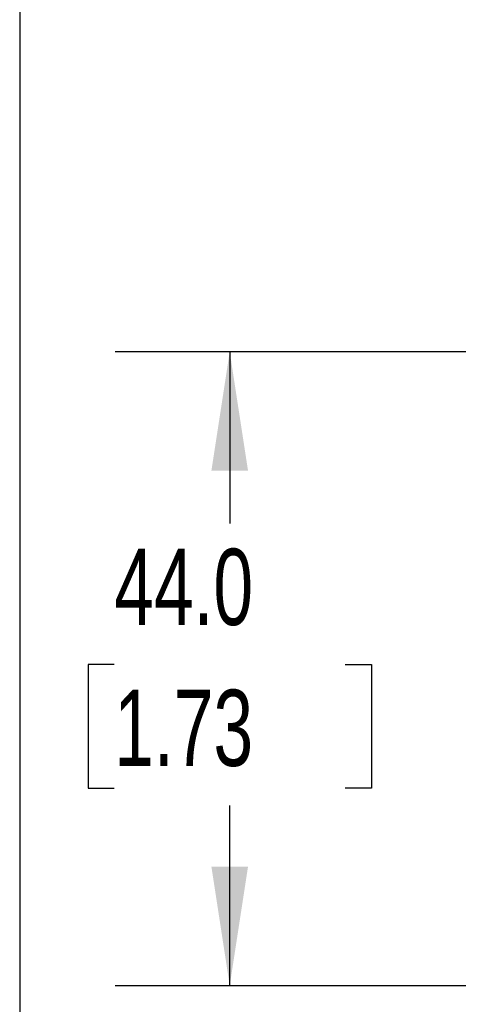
# Model space of a CAD drawing. Header units: millimetres. Extents: x 16 to 683, y 16 to 524.
# Tile 2 of 17: x 16 to 46, y 105 to 173. Entities that reach past the tile are written whole.
import ezdxf

# ---------------------------------------------------------------- set-up
doc = ezdxf.new("R2010")
doc.units = ezdxf.units.MM
doc.header["$LTSCALE"] = 2.5
doc.layers.add('DIMENSIONS', color=140, linetype='Continuous', lineweight=25)
doc.layers.add('TEXT', color=140, linetype='Continuous', lineweight=25)
doc.styles.add('SLDTEXTSTYLE0', font='TXT', dxfattribs={"width": 0.7})
doc.dimstyles.new('SLDDIMSTYLE0', dxfattribs={"dimtxt": 5.39502, "dimasz": 8.255, "dimexe": 0, "dimexo": 0.0625, "dimgap": 1.348755, "dimtad": 0, "dimtih": 1, "dimtoh": 1, "dimrnd": 1e-09, "dimzin": 4, "dimdsep": 46, "dimtxsty": 'SLDTEXTSTYLE0', "dimsah": 1, "dimcen": 0.09, "dimadec": 0, "dimazin": 1, "dimtfac": 1, "dimtofl": 0, "dimtmove": 0, "dimatfit": 3, "dimfxl": 0, "dimfrac": 2, "dimtolj": 1, "dimtzin": 12, "dimarcsym": 0})

# ---------------------------------------------------------------- blocks, each defined once
blk = doc.blocks.new('_D_4')
at = {"layer": 'DIMENSIONS'}
for p, q in [((58.008, 150.081), (22.51, 150.081)), ((30.448, 150.081), (30.448, 138.157)), ((22.432, 128.375), (20.62, 128.375)), ((20.62, 128.375), (20.62, 119.801)), ((38.464, 128.375), (40.276, 128.375)), ((40.276, 128.375), (40.276, 119.801)), ((20.62, 119.801), (22.432, 119.801)), ((40.276, 119.801), (38.464, 119.801)), ((30.448, 106.081), (30.448, 118.593)), ((74.258, 106.081), (22.51, 106.081))]:
    blk.add_line(p, q, dxfattribs=at)
for points in [[(30.448, 150.081), (29.178, 141.826), (31.718, 141.826)], [(30.448, 106.081), (31.718, 114.336), (29.178, 114.336)]]:
    blk.add_solid(points, dxfattribs=at)
at = {"layer": 'DIMENSIONS', "char_height": 5.2917, "attachment_point": 1, "style": 'SLDTEXTSTYLE0'}
for s, insert in [('44.0', (22.432, 136.404)), ('1.73', (22.432, 126.622))]:
    blk.add_mtext(s, dxfattribs=dict(at, insert=insert))

msp = doc.modelspace()

# ---------------------------------------------------------------- linework, layer by layer
at = {"layer": 'TEXT'}
msp.add_line((15.875, 523.875), (15.875, 15.875), dxfattribs=at)

# ---------------------------------------------------------------- dimensions: what is measured, and where the dimension line sits
at = {"layer": 'DIMENSIONS'}
dim = msp.add_linear_dim(base=(30.448, 150.081), p1=(77.433, 106.081), p2=(61.183, 150.081), angle=90, dimstyle='SLDDIMSTYLE0', dxfattribs=at)
dim.commit()
dim.dimension.update_dxf_attribs({"geometry": '_D_4', "text_midpoint": (30.448, 128.375), "dimtype": 160})

doc.saveas('drawing.dxf')
